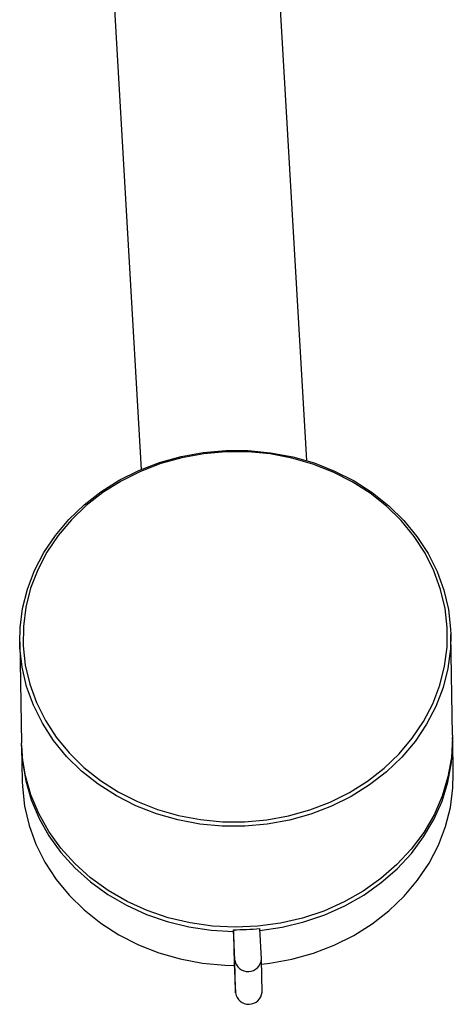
# Model space of a CAD drawing. Header units: millimetres. Extents: x 257.272 to 257.544, y 332.649 to 332.966.
import ezdxf

# ---------------------------------------------------------------- set-up
doc = ezdxf.new("R2010")
doc.units = ezdxf.units.MM
doc.layers.add('SANINDUSA', color=3, linetype='Continuous')

msp = doc.modelspace()

# ---------------------------------------------------------------- linework, layer by layer
at = {"layer": 'SANINDUSA', "linetype": 'Continuous'}
for p, q in [((257.4596001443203, 332.7306942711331), (257.4552311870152, 332.8058291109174)), ((257.4302733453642, 332.8043778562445), (257.4346355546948, 332.7293590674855)), ((257.4815740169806, 332.6892501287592), (257.4812991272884, 332.7044508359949)), ((257.4163097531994, 332.7032755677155), (257.4165846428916, 332.6880748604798)), ((257.416596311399, 332.6874296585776), (257.4166890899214, 332.6822992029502)), ((257.4816784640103, 332.6834744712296), (257.4815856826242, 332.6886049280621)), ((257.4487560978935, 332.6552740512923), (257.4485207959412, 332.6598974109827)), ((257.4485338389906, 332.6596215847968), (257.4486225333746, 332.6547170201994)), ((257.4527519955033, 332.6554463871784), (257.4525166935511, 332.6600697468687)), ((257.4486225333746, 332.6547170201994), (257.448845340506, 332.6503391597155)), ((257.448845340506, 332.6503391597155), (257.4487560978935, 332.6552740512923)), ((257.4528429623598, 332.6504614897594), (257.4527537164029, 332.6553963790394))]:
    msp.add_line(p, q, dxfattribs=at)
at = {"layer": 'SANINDUSA', "linetype": 'Continuous', "flags": 128}
for points in [[(257.416309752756, 332.7032755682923), (257.4163647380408, 332.7054354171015), (257.4167471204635, 332.7083906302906), (257.4174807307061, 332.7112962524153), (257.4185575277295, 332.7141204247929), (257.4199657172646, 332.7168322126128), (257.4216898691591, 332.7194019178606), (257.423711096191, 332.7218013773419), (257.426007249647, 332.7240043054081), (257.4285531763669, 332.7259865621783), (257.4313209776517, 332.7277264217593), (257.4342803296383, 332.7292048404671), (257.4373988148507, 332.7304056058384), (257.4406422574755, 332.7313155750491), (257.4439751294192, 332.731924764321), (257.4473609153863, 332.732226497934)], [(257.4473787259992, 332.7320333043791), (257.4440450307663, 332.7317362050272), (257.4407634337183, 332.7311363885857), (257.4375698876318, 332.7302404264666), (257.4344993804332, 332.729058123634), (257.4315855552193, 332.7276024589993), (257.4288603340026, 332.7258893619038), (257.4263535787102, 332.7239376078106), (257.4240927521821, 332.7217685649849), (257.4221026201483, 332.7194060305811), (257.4204049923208, 332.7168758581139), (257.4190184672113, 332.7142057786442), (257.4179582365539, 332.7114250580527), (257.4172359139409, 332.7085641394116), (257.4168594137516, 332.7056543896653), (257.416832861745, 332.7027276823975), (257.4171565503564, 332.699816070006), (257.4178269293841, 332.6969514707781), (257.4188366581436, 332.6941652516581), (257.4201746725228, 332.6914879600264), (257.4218263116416, 332.6889489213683), (257.4237734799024, 332.6865759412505), (257.4259948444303, 332.6843950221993), (257.4284660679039, 332.6824300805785), (257.4311600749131, 332.6807026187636), (257.4340473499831, 332.6792315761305), (257.4370962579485, 332.6780330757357), (257.4402733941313, 332.677120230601), (257.4435439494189, 332.6765030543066), (257.4468720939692, 332.6761882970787), (257.4502213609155, 332.6761794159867), (257.4535550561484, 332.6764765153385), (257.4568366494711, 332.6770763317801), (257.460030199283, 332.6779722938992), (257.4631007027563, 332.6791545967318), (257.4660145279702, 332.6806102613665), (257.4687397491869, 332.682323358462), (257.4712465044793, 332.6842751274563), (257.4735073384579, 332.6864441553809), (257.4754974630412, 332.6888067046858), (257.4771950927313, 332.691336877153), (257.4785816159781, 332.6940069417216), (257.4796418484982, 332.6967876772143), (257.4803641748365, 332.6996485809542), (257.4807406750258, 332.7025583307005), (257.4807672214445, 332.7054850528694), (257.480443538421, 332.7083966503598), (257.4797731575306, 332.7112612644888), (257.4787634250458, 332.7140474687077), (257.4774254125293, 332.7167247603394), (257.4757737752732, 332.7192638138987), (257.4738266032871, 332.7216367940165), (257.4716052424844, 332.7238176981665), (257.4691340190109, 332.7257826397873), (257.4664400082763, 332.7275101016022), (257.4635527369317, 332.7289811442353), (257.4605038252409, 332.7301796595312), (257.4573266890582, 332.731092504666), (257.4540561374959, 332.7317096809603), (257.4507279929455, 332.732024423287), (257.4473787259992, 332.7320333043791)], [(257.4473609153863, 332.732226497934), (257.4507625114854, 332.7322174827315), (257.4541426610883, 332.7318978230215), (257.4574643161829, 332.7312709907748), (257.4606910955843, 332.7303438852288), (257.4637876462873, 332.7291266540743), (257.4667200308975, 332.7276326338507), (257.4694561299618, 332.7258781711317), (257.4719659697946, 332.7238825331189), (257.4742220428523, 332.721667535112), (257.4761996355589, 332.7192574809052), (257.4778770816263, 332.7166787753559), (257.4792360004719, 332.7139596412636), (257.4802615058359, 332.7111298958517), (257.4809423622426, 332.7082205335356), (257.4812711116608, 332.705263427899), (257.4812991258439, 332.7044508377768)], [(257.4812991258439, 332.7044508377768), (257.4812441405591, 332.7022909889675), (257.4808617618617, 332.6993357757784), (257.4801281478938, 332.6964301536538), (257.479051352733, 332.6936059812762), (257.4776431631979, 332.6908941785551), (257.4759190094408, 332.6883244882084), (257.4738977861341, 332.6859250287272), (257.4716016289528, 332.6837221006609), (257.4690557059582, 332.6817398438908), (257.4662879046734, 332.6799999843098), (257.4633285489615, 332.678521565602), (257.4602100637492, 332.6773208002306), (257.4569666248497, 332.67641083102), (257.4536337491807, 332.6758016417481), (257.4502479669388, 332.6754999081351), (257.4468463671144, 332.6755089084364), (257.4434662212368, 332.6758285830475), (257.4401445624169, 332.6764554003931), (257.4369177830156, 332.6773825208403), (257.4338212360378, 332.6785997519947), (257.4308888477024, 332.6800937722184), (257.428152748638, 332.6818482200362), (257.4256429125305, 332.6838438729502), (257.4233868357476, 332.6860588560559), (257.4214092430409, 332.6884689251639), (257.4197317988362, 332.6910476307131), (257.4183728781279, 332.6937667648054), (257.417347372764, 332.6965965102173), (257.4166665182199, 332.6995058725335), (257.416337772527, 332.70246297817), (257.416309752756, 332.7032755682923)], [(257.481574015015, 332.6892501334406), (257.4815778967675, 332.68889556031), (257.4814085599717, 332.6859040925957), (257.4808797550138, 332.6829432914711), (257.4799973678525, 332.6800460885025), (257.4787712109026, 332.6772446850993), (257.4772149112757, 332.6745702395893), (257.4753457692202, 332.6720524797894), (257.473184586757, 332.6697194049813), (257.4707553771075, 332.6675969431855), (257.4680851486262, 332.6657087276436), (257.4652035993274, 332.6640757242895), (257.4621427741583, 332.6627160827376), (257.4589366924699, 332.6616449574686), (257.4556210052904, 332.6608742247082), (257.4522325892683, 332.6604124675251), (257.4488091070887, 332.6602648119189), (257.4453886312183, 332.6604329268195), (257.4420091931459, 332.6609149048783), (257.4387083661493, 332.6617054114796), (257.4355228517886, 332.6627956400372), (257.432488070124, 332.6641734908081), (257.429637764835, 332.6658236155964), (257.4270036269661, 332.6677277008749), (257.4246149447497, 332.6698645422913), (257.4224982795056, 332.6722104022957), (257.4206771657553, 332.674739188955), (257.4191718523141, 332.677422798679), (257.4179990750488, 332.6802313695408), (257.417171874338, 332.6831336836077), (257.4166994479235, 332.6860974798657), (257.4165846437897, 332.6880748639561)], [(257.452529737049, 332.659793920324), (257.4558789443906, 332.6602751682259), (257.459154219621, 332.6610585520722), (257.4623198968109, 332.6621355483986), (257.4653415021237, 332.6634944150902), (257.468186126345, 332.665120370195), (257.4708227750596, 332.6669956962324), (257.4732227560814, 332.6690999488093), (257.4753599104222, 332.6714102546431), (257.4772109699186, 332.6739014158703), (257.4787557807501, 332.6765463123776), (257.4799775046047, 332.6793161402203), (257.4808628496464, 332.682180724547), (257.4814021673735, 332.6851088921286), (257.4815895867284, 332.6880687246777), (257.4815777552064, 332.6889274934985)], [(257.4165925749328, 332.6877522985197), (257.4167295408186, 332.6852714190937), (257.4172167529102, 332.6823406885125), (257.418051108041, 332.6794717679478), (257.4192235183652, 332.676695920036), (257.4207212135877, 332.674043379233), (257.4225278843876, 332.6715430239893), (257.4246238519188, 332.6692220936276), (257.4269862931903, 332.6671058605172), (257.4295894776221, 332.6652173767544), (257.4324050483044, 332.6635771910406), (257.4354023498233, 332.6622031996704), (257.4385487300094, 332.6611103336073), (257.4418099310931, 332.6603105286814), (257.4451504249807, 332.6598124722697), (257.4485338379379, 332.6596215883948)], [(257.452766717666, 332.6546777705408), (257.4540130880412, 332.6548252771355), (257.4573459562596, 332.6554344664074), (257.4605894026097, 332.6563444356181), (257.463707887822, 332.6575452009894), (257.4666672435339, 332.6590236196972), (257.4694350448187, 332.6607634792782), (257.4719809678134, 332.6627457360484), (257.474277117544, 332.6649486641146), (257.4762983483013, 332.6673481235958), (257.4780225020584, 332.6699178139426), (257.4794306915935, 332.6726296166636), (257.4805074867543, 332.6754537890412), (257.4812410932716, 332.6783594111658), (257.4816234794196, 332.681314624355), (257.4816784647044, 332.6834744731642)], [(257.4166890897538, 332.6822992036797), (257.4167171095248, 332.6814866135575), (257.4170458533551, 332.6785295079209), (257.4177267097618, 332.6756201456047), (257.4187522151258, 332.6727904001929), (257.4201111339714, 332.6700712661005), (257.4217885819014, 332.6674925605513), (257.4237661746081, 332.6650824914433), (257.4260222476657, 332.6628675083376), (257.4285320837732, 332.6608718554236), (257.4312681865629, 332.6591174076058), (257.4342005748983, 332.6576233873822), (257.4372971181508, 332.6564061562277), (257.4405239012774, 332.6554790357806), (257.4438455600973, 332.6548522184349), (257.4472257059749, 332.6545325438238), (257.4486340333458, 332.6544910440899)]]:
    msp.add_lwpolyline(points, dxfattribs=at)
at = {"layer": 'SANINDUSA', "linetype": 'Continuous'}
for centre, radius, start, end in [((257.448933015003, 332.6967521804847), 0.03685707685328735, 269.3591754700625, 275.5797813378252), ((257.4904189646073, 332.6617403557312), 0.04193868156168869, 182.5186077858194, 182.8958498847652), ((257.4507446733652, 332.6555775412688), 0.002011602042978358, 188.677216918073, 356.2617352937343), ((257.4508366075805, 332.6506467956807), 0.002014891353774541, 188.7822317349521, 354.7230745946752)]:
    msp.add_arc(centre, radius, start, end, dxfattribs=at)

doc.saveas('drawing.dxf')
